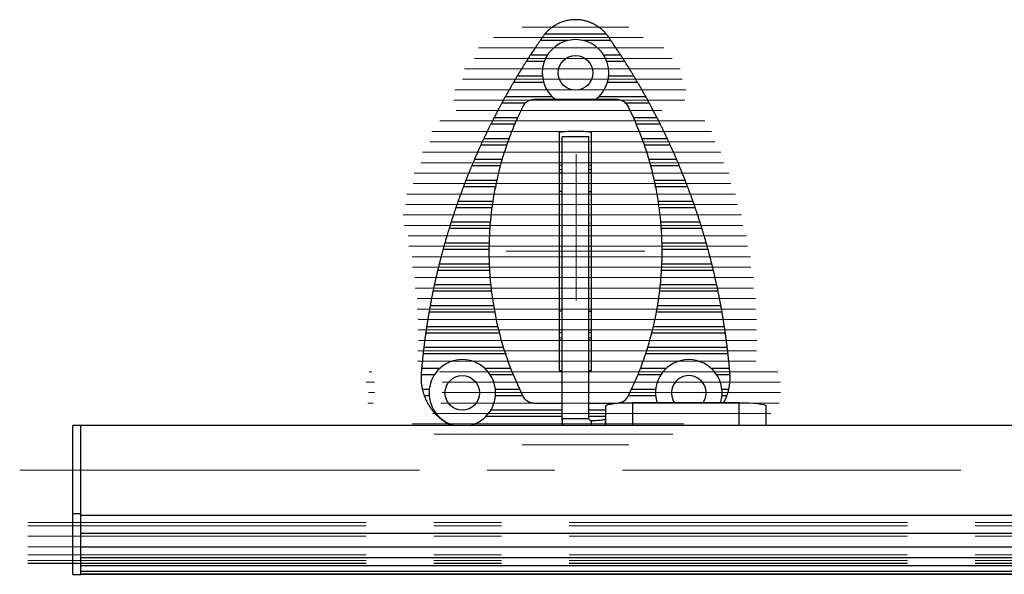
# Model space of a CAD drawing. Header units: millimetres. Extents: x 8 to 273, y 79 to 264.
# Tile 2 of 9: x 8 to 45, y 122 to 143. Entities that reach past the tile are written whole.
import ezdxf

# ---------------------------------------------------------------- set-up
doc = ezdxf.new("R2010")
doc.units = ezdxf.units.MM
doc.linetypes.add('CENTERX2', pattern=[20.32, 12.7, -2.54, 2.54, -2.54])
doc.layers.add('FORMAT', color=7, linetype='Continuous')

msp = doc.modelspace()

# ---------------------------------------------------------------- linework, layer by layer
at = {"color": 7, "linetype": 'Continuous', "lineweight": 25}
for p, q in [((28.178, 142.306), (27.141, 142.306)), ((29.63, 142.542), (27.31, 142.542)), ((29.8, 142.306), (28.762, 142.306)), ((27.412, 141.757), (26.772, 141.757)), ((30.168, 141.757), (29.528, 141.757)), ((27.297, 141.522), (26.621, 141.522)), ((30.32, 141.522), (29.644, 141.522)), ((27.226, 140.972), (26.281, 140.972)), ((30.66, 140.972), (29.715, 140.972)), ((27.271, 140.737), (26.141, 140.737)), ((30.8, 140.737), (29.669, 140.737)), ((27.606, 140.188), (25.827, 140.188)), ((30.013, 140.091), (26.927, 140.091)), ((31.114, 140.188), (29.334, 140.188)), ((28.97, 138.691), (27.97, 138.691)), ((28.488, 138.891), (28.453, 138.891)), ((27.87, 137.726), (27.97, 137.726)), ((28.97, 137.726), (29.07, 137.726)), ((27.968, 137.349), (27.867, 137.33)), ((27.97, 137.445), (27.87, 137.46)), ((29.073, 137.461), (28.973, 137.445)), ((29.073, 137.33), (28.973, 137.348)), ((25.502, 136.814), (24.261, 136.814)), ((32.679, 136.814), (31.439, 136.814)), ((27.954, 136.641), (27.87, 136.641)), ((28.986, 136.641), (29.07, 136.641)), ((27.954, 135.399), (27.97, 135.408)), ((27.97, 135.172), (27.954, 135.16)), ((27.954, 133.722), (27.97, 133.71)), ((27.97, 133.474), (27.954, 133.483)), ((27.954, 132.141), (27.87, 132.141)), ((28.986, 132.141), (29.07, 132.141)), ((27.867, 131.452), (27.967, 131.433)), ((27.97, 131.337), (27.87, 131.322)), ((28.972, 131.433), (29.074, 131.452)), ((29.073, 131.321), (28.973, 131.336)), ((27.97, 131.056), (27.87, 131.056)), ((29.07, 131.056), (28.97, 131.056)), ((25.885, 130.537), (22.747, 130.537)), ((23.172, 129.753), (22.673, 129.753)), ((23.369, 129.988), (22.692, 129.988)), ((27.87, 129.914), (27.97, 129.908)), ((28.97, 129.908), (29.07, 129.914)), ((34.248, 129.988), (33.571, 129.988)), ((34.268, 129.753), (33.769, 129.753)), ((22.977, 129.203), (22.721, 129.203)), ((34.22, 129.203), (33.963, 129.203)), ((22.975, 128.968), (22.79, 128.968)), ((26.927, 128.691), (27.97, 128.691)), ((28.97, 128.691), (30.013, 128.691)), ((34.608, 128.702), (30.608, 128.702)), ((34.15, 128.968), (33.966, 128.968)), ((23.155, 128.419), (23.094, 128.419)), ((29.608, 127.853), (29.608, 128.596)), ((35.608, 128.596), (35.608, 127.853)), ((23.341, 128.183), (23.311, 128.183)), ((27.97, 128.112), (28.97, 128.112)), ((27.97, 128.112), (27.97, 127.853)), ((29.228, 128.029), (29.07, 128.024)), ((29.07, 127.853), (29.07, 128.024)), ((9.908, 127.853), (9.608, 127.853)), ((9.608, 124.549), (9.608, 127.853)), ((189.308, 127.853), (9.908, 127.853)), ((9.908, 124.549), (9.908, 127.853)), ((9.908, 124.806), (9.908, 127.853)), ((9.608, 124.549), (9.908, 124.549)), ((9.608, 122.258), (9.608, 124.549)), ((9.908, 124.549), (9.908, 124.806)), ((9.908, 122.258), (9.908, 124.549)), ((9.908, 124.483), (189.308, 124.483)), ((9.908, 123.802), (189.308, 123.802)), ((9.908, 123.297), (189.308, 123.297)), ((9.908, 122.892), (189.308, 122.892)), ((9.908, 122.585), (189.308, 122.585)), ((9.908, 122.379), (189.308, 122.379)), ((9.608, 122.258), (9.908, 122.258)), ((9.908, 122.274), (189.308, 122.274)), ((9.908, 122.269), (189.308, 122.269))]:
    msp.add_line(p, q, dxfattribs=at)
at = {"color": 8, "linetype": 'Continuous', "lineweight": 25}
for p, q in [((26.584, 139.952), (25.698, 139.952)), ((31.243, 139.952), (30.357, 139.952)), ((26.293, 139.403), (25.409, 139.403)), ((31.532, 139.403), (30.637, 139.403)), ((26.186, 139.168), (25.29, 139.168)), ((31.65, 139.168), (30.738, 139.168)), ((25.973, 138.619), (25.025, 138.619)), ((31.916, 138.619), (30.968, 138.619)), ((25.889, 138.383), (24.916, 138.383)), ((32.025, 138.383), (31.044, 138.383)), ((25.655, 137.599), (24.573, 137.599)), ((25.712, 137.834), (24.673, 137.834)), ((32.268, 137.834), (31.221, 137.834)), ((32.367, 137.599), (31.292, 137.599)), ((25.524, 137.049), (24.351, 137.049)), ((32.589, 137.049), (31.416, 137.049)), ((25.343, 136.029), (23.978, 136.029)), ((25.376, 136.265), (24.06, 136.265)), ((32.881, 136.265), (31.566, 136.265)), ((32.962, 136.029), (31.596, 136.029)), ((25.27, 135.48), (23.797, 135.48)), ((33.144, 135.48), (31.667, 135.48)), ((25.255, 135.245), (23.723, 135.245)), ((33.217, 135.245), (31.688, 135.245)), ((25.226, 134.696), (23.561, 134.696)), ((33.379, 134.696), (31.716, 134.696)), ((25.225, 134.46), (23.496, 134.46)), ((33.444, 134.46), (31.716, 134.46)), ((25.234, 133.911), (23.353, 133.911)), ((33.588, 133.911), (31.709, 133.911)), ((25.246, 133.676), (23.295, 133.676)), ((33.645, 133.676), (31.694, 133.676)), ((25.296, 133.126), (23.17, 133.126)), ((33.77, 133.126), (31.65, 133.126)), ((25.326, 132.891), (23.12, 132.891)), ((33.82, 132.891), (31.617, 132.891)), ((25.397, 132.342), (23.013, 132.342)), ((33.927, 132.342), (31.54, 132.342)), ((25.44, 132.106), (22.971, 132.106)), ((33.969, 132.106), (31.506, 132.106)), ((25.617, 131.322), (22.847, 131.322)), ((25.564, 131.557), (22.882, 131.557)), ((34.094, 131.322), (31.318, 131.322)), ((34.059, 131.557), (31.375, 131.557)), ((25.776, 130.773), (22.774, 130.773)), ((34.193, 130.537), (31.096, 130.537)), ((34.166, 130.773), (31.172, 130.773)), ((26.041, 129.988), (25.071, 129.988)), ((26.142, 129.753), (25.269, 129.753)), ((31.672, 129.753), (30.809, 129.753)), ((31.869, 129.988), (30.9, 129.988)), ((26.378, 129.203), (25.463, 129.203)), ((31.477, 129.203), (30.568, 129.203)), ((26.48, 128.968), (25.466, 128.968)), ((31.475, 128.968), (30.464, 128.968)), ((30.608, 128.702), (30.608, 127.853)), ((34.608, 127.853), (34.608, 128.702)), ((27.97, 128.419), (25.286, 128.419)), ((29.608, 128.419), (28.97, 128.419)), ((27.97, 128.183), (25.099, 128.183)), ((29.608, 128.183), (28.97, 128.183)), ((29.595, 127.853), (29.595, 128.078))]:
    msp.add_line(p, q, dxfattribs=at)
at = {"color": 7, "linetype": 'Continuous', "lineweight": 25, "flags": 128}
for points in [[(27.867, 137.643), (27.965, 137.628), (27.968, 137.627)], [(28.972, 137.627), (28.975, 137.628), (29.073, 137.643)], [(27.867, 131.139), (27.965, 131.154), (27.968, 131.155)], [(28.972, 131.155), (28.975, 131.154), (29.073, 131.139)], [(29.608, 128.596), (29.627, 128.617), (29.684, 128.637), (29.776, 128.655), (29.901, 128.671), (30.052, 128.684), (30.225, 128.694), (30.413, 128.7), (30.608, 128.702)], [(34.608, 128.702), (34.803, 128.7), (34.99, 128.694), (35.163, 128.684), (35.315, 128.671), (35.439, 128.655), (35.532, 128.637), (35.588, 128.617), (35.608, 128.596)], [(29.595, 128.078), (29.598, 128.079), (29.6, 128.08), (29.603, 128.082), (29.604, 128.083), (29.606, 128.084), (29.607, 128.085), (29.607, 128.086), (29.608, 128.087)]]:
    msp.add_lwpolyline(points, dxfattribs=at)
at = {"color": 7, "linetype": 'Continuous', "lineweight": 25}
for centre in [(28.47, 141.091), (24.22, 129.072)]:
    msp.add_circle(centre, 0.65, dxfattribs=at)
for centre, radius, start, end in [((28.47, 141.091), 1.25, 90, 234.2258), ((28.47, 141.091), 1.25, 306.0744, 90), ((24.22, 129.072), 1.25, 90, 257.2287), ((24.22, 129.072), 1.25, 282.7713, 90), ((32.72, 129.072), 1.25, 90, 197.2389), ((32.72, 129.072), 1.25, 342.7611, 90), ((32.72, 129.072), 0.65, 90, 214.7445), ((32.72, 129.072), 0.65, 325.2555, 90)]:
    msp.add_arc(centre, radius, start, end, dxfattribs=at)
for points, knots in [([(29.63, 142.542), (29.619, 142.555), (29.596, 142.582), (29.55, 142.633), (29.494, 142.689), (29.432, 142.743), (29.372, 142.79), (29.297, 142.844), (29.205, 142.901), (29.095, 142.956), (28.989, 143), (28.88, 143.035), (28.777, 143.06), (28.681, 143.077), (28.594, 143.087), (28.504, 143.091), (28.414, 143.091), (28.326, 143.085), (28.209, 143.07), (28.09, 143.044), (27.971, 143.006), (27.876, 142.97), (27.783, 142.926), (27.693, 142.875), (27.607, 142.819), (27.526, 142.758), (27.449, 142.691), (27.388, 142.631), (27.342, 142.58), (27.321, 142.554), (27.31, 142.542)], [0, 0, 0, 0, 0.025314, 0.051463, 0.084149, 0.117757, 0.142676, 0.167793, 0.219111, 0.261225, 0.303665, 0.346899, 0.390381, 0.422446, 0.454675, 0.487555, 0.520731, 0.55281, 0.58512, 0.650925, 0.688334, 0.725907, 0.764048, 0.802455, 0.839468, 0.876971, 0.914044, 0.952282, 0.975832, 1, 1, 1, 1]), ([(27.141, 142.306), (27.131, 142.292), (27.111, 142.264), (27.077, 142.213), (27.04, 142.159), (26.999, 142.099), (26.956, 142.035), (26.911, 141.967), (26.865, 141.898), (26.827, 141.84), (26.796, 141.792), (26.78, 141.769), (26.772, 141.757)], [0, 0, 0, 0, 0.095488, 0.193974, 0.289341, 0.386837, 0.495655, 0.607293, 0.721883, 0.840291, 0.919301, 1, 1, 1, 1]), ([(27.241, 142.451), (27.234, 142.44), (27.219, 142.42), (27.198, 142.389), (27.177, 142.359), (27.157, 142.33), (27.146, 142.314), (27.141, 142.306)], [0, 0, 0, 0, 0.197308, 0.400594, 0.593282, 0.792633, 1, 1, 1, 1]), ([(27.31, 142.542), (27.304, 142.534), (27.292, 142.519), (27.268, 142.488), (27.251, 142.464), (27.241, 142.451)], [0, 0, 0, 0, 0.293853, 0.60004, 1, 1, 1, 1]), ([(29.699, 142.451), (29.692, 142.461), (29.678, 142.481), (29.654, 142.513), (29.639, 142.531), (29.63, 142.542)], [0, 0, 0, 0, 0.29332, 0.595819, 1, 1, 1, 1]), ([(29.8, 142.306), (29.791, 142.319), (29.773, 142.345), (29.737, 142.396), (29.713, 142.432), (29.699, 142.451)], [0, 0, 0, 0, 0.31761, 0.633657, 1, 1, 1, 1]), ([(30.168, 141.757), (30.159, 141.771), (30.14, 141.799), (30.108, 141.849), (30.072, 141.903), (30.033, 141.961), (29.991, 142.024), (29.946, 142.091), (29.9, 142.159), (29.86, 142.218), (29.826, 142.268), (29.808, 142.293), (29.8, 142.306)], [0, 0, 0, 0, 0.093557, 0.190054, 0.283497, 0.379038, 0.485494, 0.594604, 0.70907, 0.827147, 0.91256, 1, 1, 1, 1]), ([(26.772, 141.757), (26.764, 141.744), (26.747, 141.719), (26.714, 141.668), (26.685, 141.622), (26.661, 141.584), (26.64, 141.552), (26.628, 141.533), (26.621, 141.522)], [0, 0, 0, 0, 0.192183, 0.383515, 0.600031, 0.71334, 0.830324, 1, 1, 1, 1]), ([(30.32, 141.522), (30.312, 141.534), (30.295, 141.56), (30.263, 141.61), (30.234, 141.656), (30.209, 141.694), (30.188, 141.726), (30.175, 141.746), (30.168, 141.757)], [0, 0, 0, 0, 0.190604, 0.380372, 0.594946, 0.708195, 0.825039, 1, 1, 1, 1]), ([(26.621, 141.522), (26.612, 141.508), (26.594, 141.48), (26.562, 141.429), (26.528, 141.375), (26.491, 141.316), (26.452, 141.253), (26.41, 141.186), (26.369, 141.119), (26.334, 141.06), (26.304, 141.011), (26.288, 140.985), (26.281, 140.972)], [0, 0, 0, 0, 0.095054, 0.193077, 0.288024, 0.385167, 0.491606, 0.600831, 0.712405, 0.827609, 0.912751, 1, 1, 1, 1]), ([(30.66, 140.972), (30.652, 140.986), (30.635, 141.014), (30.605, 141.064), (30.572, 141.117), (30.536, 141.175), (30.498, 141.238), (30.457, 141.304), (30.416, 141.37), (30.378, 141.429), (30.345, 141.481), (30.328, 141.508), (30.32, 141.522)], [0, 0, 0, 0, 0.093339, 0.189596, 0.282835, 0.378242, 0.482618, 0.589635, 0.701055, 0.815933, 0.906744, 1, 1, 1, 1]), ([(26.281, 140.972), (26.273, 140.96), (26.258, 140.935), (26.228, 140.884), (26.195, 140.829), (26.163, 140.776), (26.148, 140.749), (26.141, 140.737)], [0, 0, 0, 0, 0.191659, 0.382567, 0.594991, 0.81874, 1, 1, 1, 1]), ([(30.8, 140.737), (30.792, 140.75), (30.778, 140.775), (30.748, 140.825), (30.715, 140.88), (30.683, 140.933), (30.667, 140.96), (30.66, 140.972)], [0, 0, 0, 0, 0.190251, 0.379764, 0.590484, 0.814041, 1, 1, 1, 1]), ([(26.141, 140.737), (26.132, 140.723), (26.116, 140.695), (26.087, 140.646), (26.056, 140.591), (26.022, 140.533), (25.986, 140.47), (25.948, 140.404), (25.911, 140.339), (25.878, 140.28), (25.849, 140.228), (25.834, 140.201), (25.827, 140.188)], [0, 0, 0, 0, 0.094675, 0.192292, 0.286875, 0.383715, 0.488086, 0.595219, 0.704117, 0.81649, 0.90698, 1, 1, 1, 1]), ([(31.114, 140.188), (31.106, 140.201), (31.091, 140.229), (31.063, 140.278), (31.033, 140.332), (31, 140.39), (30.965, 140.452), (30.928, 140.516), (30.891, 140.582), (30.856, 140.641), (30.825, 140.695), (30.808, 140.723), (30.8, 140.737)], [0, 0, 0, 0, 0.0931491, 0.189193, 0.2822552, 0.3775488, 0.4801108, 0.585307, 0.6940357, 0.806094, 0.9016161, 1, 1, 1, 1]), ([(25.827, 140.188), (25.824, 140.182), (25.814, 140.165), (25.794, 140.129), (25.766, 140.078), (25.736, 140.023), (25.712, 139.979), (25.701, 139.959), (25.698, 139.952)], [0, 0, 0, 0, 0.092728, 0.268264, 0.465515, 0.680083, 0.897229, 1, 1, 1, 1]), ([(26.927, 140.091), (26.9, 140.09), (26.843, 140.087), (26.762, 140.065), (26.684, 140.031), (26.614, 139.984), (26.552, 139.925), (26.508, 139.867), (26.486, 139.826), (26.478, 139.811)], [0, 0, 0, 0, 0.149168, 0.3026616, 0.4518293, 0.605323, 0.7544902, 0.9079832, 1, 1, 1, 1]), ([(30.462, 139.811), (30.448, 139.835), (30.421, 139.885), (30.366, 139.948), (30.301, 140.003), (30.228, 140.045), (30.148, 140.075), (30.076, 140.089), (30.03, 140.09), (30.013, 140.091)], [0, 0, 0, 0, 0.149166, 0.302658, 0.451824, 0.605315, 0.754483, 0.907977, 1, 1, 1, 1]), ([(31.243, 139.952), (31.239, 139.958), (31.23, 139.975), (31.21, 140.012), (31.182, 140.063), (31.152, 140.119), (31.128, 140.162), (31.117, 140.182), (31.114, 140.188)], [0, 0, 0, 0, 0.09659, 0.271815, 0.468077, 0.681871, 0.899457, 1, 1, 1, 1]), ([(26.478, 139.811), (26.376, 139.594), (26.172, 139.159), (25.918, 138.495), (25.652, 137.67), (25.419, 136.692), (25.275, 135.675), (25.221, 134.819), (25.217, 134.108), (25.261, 133.253), (25.388, 132.255), (25.64, 131.147), (25.987, 130.048), (26.308, 129.345), (26.478, 128.971)], [0, 0, 0, 0, 0.064151, 0.128303, 0.189832, 0.295841, 0.39681, 0.463776, 0.525112, 0.586642, 0.69265, 0.793619, 0.890077, 1, 1, 1, 1]), ([(25.698, 139.952), (25.691, 139.941), (25.678, 139.916), (25.654, 139.872), (25.628, 139.822), (25.598, 139.767), (25.566, 139.705), (25.532, 139.641), (25.498, 139.576), (25.466, 139.514), (25.435, 139.454), (25.418, 139.42), (25.409, 139.403)], [0, 0, 0, 0, 0.0831995, 0.1699323, 0.2586879, 0.3556363, 0.4549842, 0.5598652, 0.667708, 0.7735654, 0.88294, 1, 1, 1, 1]), ([(30.462, 128.971), (30.564, 129.188), (30.768, 129.622), (31.022, 130.286), (31.288, 131.111), (31.522, 132.09), (31.665, 133.106), (31.72, 133.963), (31.723, 134.673), (31.68, 135.529), (31.552, 136.527), (31.301, 137.635), (30.953, 138.733), (30.633, 139.437), (30.462, 139.811)], [0, 0, 0, 0, 0.064151, 0.128303, 0.189832, 0.295841, 0.39681, 0.463776, 0.525112, 0.586642, 0.69265, 0.793619, 0.890077, 1, 1, 1, 1]), ([(31.532, 139.403), (31.522, 139.423), (31.505, 139.456), (31.476, 139.512), (31.448, 139.565), (31.418, 139.623), (31.385, 139.686), (31.351, 139.75), (31.317, 139.813), (31.285, 139.873), (31.26, 139.92), (31.247, 139.944), (31.243, 139.952)], [0, 0, 0, 0, 0.13217, 0.220788, 0.31151, 0.409628, 0.510213, 0.615507, 0.723813, 0.829346, 0.938462, 1, 1, 1, 1]), ([(25.409, 139.403), (25.402, 139.391), (25.39, 139.366), (25.364, 139.316), (25.337, 139.262), (25.31, 139.208), (25.297, 139.181), (25.29, 139.168)], [0, 0, 0, 0, 0.190505, 0.380437, 0.585863, 0.799876, 1, 1, 1, 1]), ([(31.65, 139.168), (31.644, 139.18), (31.632, 139.205), (31.607, 139.255), (31.58, 139.308), (31.552, 139.362), (31.538, 139.39), (31.532, 139.403)], [0, 0, 0, 0, 0.1893866, 0.3782104, 0.5823186, 0.7961462, 1, 1, 1, 1]), ([(25.29, 139.168), (25.283, 139.154), (25.27, 139.127), (25.245, 139.078), (25.219, 139.024), (25.191, 138.966), (25.161, 138.904), (25.13, 138.841), (25.099, 138.777), (25.071, 138.717), (25.045, 138.663), (25.032, 138.634), (25.025, 138.619)], [0, 0, 0, 0, 0.094051, 0.190989, 0.284971, 0.381318, 0.482308, 0.586024, 0.69043, 0.798069, 0.897357, 1, 1, 1, 1]), ([(31.916, 138.619), (31.91, 138.632), (31.897, 138.659), (31.874, 138.708), (31.848, 138.761), (31.821, 138.819), (31.792, 138.88), (31.761, 138.943), (31.73, 139.006), (31.701, 139.066), (31.673, 139.122), (31.658, 139.152), (31.65, 139.168)], [0, 0, 0, 0, 0.092837, 0.188521, 0.281294, 0.376409, 0.475996, 0.578211, 0.682443, 0.789804, 0.89307, 1, 1, 1, 1]), ([(25.025, 138.619), (25.021, 138.611), (25.013, 138.593), (24.994, 138.553), (24.97, 138.502), (24.945, 138.448), (24.927, 138.407), (24.918, 138.389), (24.916, 138.383)], [0, 0, 0, 0, 0.116296, 0.296313, 0.492705, 0.700732, 0.908839, 1, 1, 1, 1]), ([(28.453, 138.891), (28.356, 138.89), (28.161, 138.888), (27.967, 138.874), (27.87, 138.867)], [0, 0, 0, 0, 0.499511, 1, 1, 1, 1]), ([(27.87, 129.914), (27.87, 130.014), (27.87, 130.311), (27.87, 130.815), (27.87, 131.426), (27.87, 131.939), (27.87, 132.353), (27.87, 132.768), (27.87, 133.29), (27.87, 133.919), (27.87, 134.445), (27.87, 135.098), (27.87, 135.878), (27.87, 136.885), (27.87, 137.886), (27.87, 138.54), (27.87, 138.867)], [0, 0, 0, 0, 0.03421, 0.102733, 0.171469, 0.240396, 0.274903, 0.309444, 0.378615, 0.44798, 0.517539, 0.552366, 0.663839, 0.775609, 0.887646, 1, 1, 1, 1]), ([(27.97, 128.112), (27.97, 128.163), (27.97, 128.357), (27.97, 128.656), (27.97, 128.989), (27.97, 129.2), (27.97, 129.52), (27.97, 129.989), (27.97, 130.613), (27.97, 131.282), (27.97, 132.074), (27.97, 133.002), (27.97, 134.072), (27.97, 135.18), (27.97, 136.319), (27.97, 137.487), (27.97, 138.29), (27.97, 138.691)], [0, 0, 0, 0, 0.012667, 0.048246, 0.083459, 0.118663, 0.153943, 0.224452, 0.295067, 0.365643, 0.436168, 0.530104, 0.624087, 0.718153, 0.812165, 0.906088, 1, 1, 1, 1]), ([(29.07, 138.867), (28.973, 138.874), (28.779, 138.888), (28.585, 138.89), (28.488, 138.891)], [0, 0, 0, 0, 0.499455, 1, 1, 1, 1]), ([(28.97, 128.112), (28.97, 128.163), (28.97, 128.357), (28.97, 128.656), (28.97, 128.989), (28.97, 129.2), (28.97, 129.52), (28.97, 129.989), (28.97, 130.613), (28.97, 131.282), (28.97, 132.074), (28.97, 133.002), (28.97, 134.072), (28.97, 135.18), (28.97, 136.319), (28.97, 137.487), (28.97, 138.29), (28.97, 138.691)], [0, 0, 0, 0, 0.012667, 0.048246, 0.083459, 0.118663, 0.153943, 0.224452, 0.295067, 0.365643, 0.436168, 0.530104, 0.624087, 0.718153, 0.812165, 0.906088, 1, 1, 1, 1]), ([(29.07, 129.914), (29.07, 130.014), (29.07, 130.311), (29.07, 130.815), (29.07, 131.426), (29.07, 131.939), (29.07, 132.353), (29.07, 132.768), (29.07, 133.29), (29.07, 133.919), (29.07, 134.445), (29.07, 135.098), (29.07, 135.878), (29.07, 136.885), (29.07, 137.886), (29.07, 138.54), (29.07, 138.867)], [0, 0, 0, 0, 0.03421, 0.102733, 0.171469, 0.240396, 0.274903, 0.309444, 0.378615, 0.44798, 0.517539, 0.552366, 0.663839, 0.775609, 0.887646, 1, 1, 1, 1]), ([(32.025, 138.383), (32.021, 138.391), (32.013, 138.409), (31.994, 138.449), (31.971, 138.501), (31.946, 138.555), (31.927, 138.595), (31.918, 138.613), (31.916, 138.619)], [0, 0, 0, 0, 0.119502, 0.299114, 0.494611, 0.702091, 0.910688, 1, 1, 1, 1]), ([(24.916, 138.383), (24.91, 138.37), (24.898, 138.344), (24.877, 138.297), (24.854, 138.246), (24.828, 138.19), (24.801, 138.129), (24.773, 138.066), (24.746, 138.003), (24.72, 137.943), (24.694, 137.884), (24.68, 137.851), (24.673, 137.834)], [0, 0, 0, 0, 0.093784, 0.182139, 0.272669, 0.368705, 0.467227, 0.568808, 0.673299, 0.775201, 0.880378, 1, 1, 1, 1]), ([(32.268, 137.834), (32.263, 137.844), (32.254, 137.865), (32.237, 137.904), (32.217, 137.951), (32.194, 138.005), (32.168, 138.064), (32.141, 138.125), (32.113, 138.188), (32.085, 138.249), (32.06, 138.307), (32.039, 138.351), (32.029, 138.375), (32.025, 138.383)], [0, 0, 0, 0, 0.072851, 0.147068, 0.236887, 0.328953, 0.425808, 0.5252, 0.627014, 0.731771, 0.833393, 0.938332, 1, 1, 1, 1]), ([(24.573, 137.599), (24.568, 137.585), (24.556, 137.558), (24.536, 137.51), (24.514, 137.456), (24.491, 137.399), (24.466, 137.338), (24.441, 137.276), (24.416, 137.213), (24.392, 137.153), (24.37, 137.097), (24.358, 137.065), (24.351, 137.049)], [0, 0, 0, 0, 0.093561, 0.189958, 0.283469, 0.379434, 0.477825, 0.578922, 0.679776, 0.783689, 0.889783, 1, 1, 1, 1]), ([(24.673, 137.834), (24.667, 137.822), (24.657, 137.797), (24.636, 137.748), (24.613, 137.695), (24.591, 137.64), (24.579, 137.613), (24.573, 137.599)], [0, 0, 0, 0, 0.189605, 0.378787, 0.578855, 0.7852, 1, 1, 1, 1]), ([(32.367, 137.599), (32.362, 137.611), (32.352, 137.635), (32.331, 137.685), (32.309, 137.738), (32.29, 137.782), (32.276, 137.814), (32.271, 137.827), (32.268, 137.834)], [0, 0, 0, 0, 0.188517, 0.376622, 0.575458, 0.781421, 0.888635, 1, 1, 1, 1]), ([(32.589, 137.049), (32.584, 137.063), (32.573, 137.089), (32.554, 137.138), (32.533, 137.191), (32.511, 137.248), (32.486, 137.308), (32.461, 137.37), (32.436, 137.432), (32.411, 137.492), (32.387, 137.55), (32.374, 137.582), (32.367, 137.599)], [0, 0, 0, 0, 0.092596, 0.1879959, 0.2805459, 0.3755309, 0.4728331, 0.5727639, 0.673458, 0.7771339, 0.8863668, 1, 1, 1, 1]), ([(24.261, 136.814), (24.255, 136.799), (24.245, 136.772), (24.226, 136.723), (24.207, 136.671), (24.186, 136.614), (24.164, 136.553), (24.141, 136.491), (24.119, 136.43), (24.098, 136.372), (24.077, 136.314), (24.066, 136.282), (24.06, 136.265)], [0, 0, 0, 0, 0.103593, 0.193225, 0.285169, 0.380323, 0.478031, 0.576893, 0.678613, 0.777438, 0.87935, 1, 1, 1, 1]), ([(24.351, 137.049), (24.348, 137.041), (24.34, 137.021), (24.324, 136.979), (24.304, 136.927), (24.284, 136.875), (24.269, 136.836), (24.263, 136.819), (24.261, 136.814)], [0, 0, 0, 0, 0.136273, 0.319235, 0.513957, 0.716179, 0.917445, 1, 1, 1, 1]), ([(32.679, 136.814), (32.676, 136.823), (32.669, 136.843), (32.652, 136.885), (32.633, 136.937), (32.612, 136.989), (32.597, 137.028), (32.591, 137.045), (32.589, 137.049)], [0, 0, 0, 0, 0.138893, 0.321426, 0.51538, 0.717229, 0.918969, 1, 1, 1, 1]), ([(32.881, 136.265), (32.877, 136.276), (32.869, 136.298), (32.854, 136.34), (32.837, 136.388), (32.817, 136.443), (32.795, 136.502), (32.773, 136.563), (32.75, 136.625), (32.728, 136.684), (32.708, 136.74), (32.691, 136.783), (32.683, 136.806), (32.679, 136.814)], [0, 0, 0, 0, 0.078894, 0.159504, 0.250164, 0.343192, 0.43883, 0.537054, 0.636014, 0.737848, 0.836499, 0.938263, 1, 1, 1, 1]), ([(23.978, 136.029), (23.973, 136.016), (23.964, 135.99), (23.948, 135.941), (23.93, 135.888), (23.911, 135.831), (23.891, 135.771), (23.871, 135.71), (23.851, 135.649), (23.832, 135.591), (23.815, 135.538), (23.804, 135.502), (23.798, 135.485), (23.797, 135.48)], [0, 0, 0, 0, 0.0931579, 0.1891064, 0.2822302, 0.3778785, 0.4742572, 0.5733299, 0.6713769, 0.7723538, 0.8687446, 0.9681717, 1, 1, 1, 1]), ([(24.06, 136.265), (24.056, 136.253), (24.047, 136.229), (24.03, 136.18), (24.012, 136.127), (23.994, 136.076), (23.983, 136.044), (23.979, 136.031), (23.978, 136.029)], [0, 0, 0, 0, 0.188791, 0.377286, 0.573134, 0.773347, 0.970492, 1, 1, 1, 1]), ([(32.962, 136.029), (32.958, 136.042), (32.95, 136.066), (32.933, 136.115), (32.915, 136.167), (32.897, 136.218), (32.886, 136.25), (32.881, 136.263), (32.881, 136.265)], [0, 0, 0, 0, 0.188083, 0.375878, 0.570929, 0.770994, 0.968835, 1, 1, 1, 1]), ([(33.144, 135.48), (33.139, 135.493), (33.131, 135.52), (33.116, 135.568), (33.099, 135.621), (33.08, 135.677), (33.061, 135.737), (33.04, 135.798), (33.02, 135.859), (33.001, 135.916), (32.983, 135.969), (32.97, 136.006), (32.964, 136.025), (32.962, 136.029)], [0, 0, 0, 0, 0.092398, 0.187561, 0.279928, 0.374804, 0.470342, 0.568514, 0.666422, 0.767202, 0.864342, 0.964527, 1, 1, 1, 1]), ([(23.797, 135.48), (23.794, 135.471), (23.787, 135.45), (23.773, 135.406), (23.757, 135.354), (23.741, 135.302), (23.73, 135.266), (23.725, 135.249), (23.723, 135.245)], [0, 0, 0, 0, 0.1528198, 0.3376385, 0.5304039, 0.7277516, 0.9239186, 1, 1, 1, 1]), ([(28.97, 135.433), (28.974, 135.431), (28.98, 135.428), (28.984, 135.426), (28.986, 135.425)], [0, 0, 0, 0, 0.56302, 1, 1, 1, 1]), ([(33.217, 135.245), (33.214, 135.255), (33.208, 135.276), (33.194, 135.32), (33.178, 135.372), (33.162, 135.423), (33.15, 135.46), (33.145, 135.476), (33.144, 135.48)], [0, 0, 0, 0, 0.1549119, 0.339323, 0.5314599, 0.7285624, 0.925152, 1, 1, 1, 1]), ([(23.723, 135.245), (23.718, 135.229), (23.71, 135.2), (23.694, 135.149), (23.678, 135.096), (23.661, 135.039), (23.643, 134.979), (23.625, 134.918), (23.608, 134.858), (23.591, 134.801), (23.575, 134.745), (23.566, 134.713), (23.561, 134.696)], [0, 0, 0, 0, 0.1122484, 0.2028482, 0.2958746, 0.3902049, 0.4871377, 0.5837972, 0.6832631, 0.7797266, 0.8791339, 1, 1, 1, 1]), ([(33.379, 134.696), (33.376, 134.707), (33.369, 134.731), (33.357, 134.775), (33.342, 134.825), (33.326, 134.88), (33.309, 134.939), (33.291, 135), (33.273, 135.06), (33.256, 135.118), (33.239, 135.172), (33.227, 135.214), (33.22, 135.236), (33.217, 135.245)], [0, 0, 0, 0, 0.083858, 0.169761, 0.260989, 0.354683, 0.449216, 0.546369, 0.643031, 0.742503, 0.838898, 0.938252, 1, 1, 1, 1]), ([(23.561, 134.696), (23.558, 134.684), (23.551, 134.66), (23.537, 134.611), (23.523, 134.559), (23.509, 134.508), (23.5, 134.476), (23.497, 134.463), (23.496, 134.46)], [0, 0, 0, 0, 0.1881858, 0.3761779, 0.568849, 0.7643449, 0.9579417, 1, 1, 1, 1]), ([(33.444, 134.46), (33.441, 134.472), (33.435, 134.496), (33.421, 134.545), (33.407, 134.597), (33.393, 134.647), (33.384, 134.679), (33.38, 134.693), (33.379, 134.696)], [0, 0, 0, 0, 0.187639, 0.37509, 0.567155, 0.762531, 0.956633, 1, 1, 1, 1]), ([(23.496, 134.46), (23.492, 134.447), (23.485, 134.421), (23.472, 134.373), (23.458, 134.32), (23.443, 134.263), (23.427, 134.203), (23.412, 134.143), (23.396, 134.083), (23.382, 134.026), (23.368, 133.974), (23.359, 133.936), (23.354, 133.917), (23.353, 133.911)], [0, 0, 0, 0, 0.092843, 0.188437, 0.281259, 0.37666, 0.471511, 0.569049, 0.664932, 0.76365, 0.858491, 0.956227, 1, 1, 1, 1]), ([(33.588, 133.911), (33.584, 133.924), (33.578, 133.95), (33.566, 133.998), (33.552, 134.051), (33.538, 134.107), (33.523, 134.167), (33.507, 134.227), (33.491, 134.287), (33.476, 134.343), (33.462, 134.396), (33.452, 134.434), (33.446, 134.454), (33.444, 134.46)], [0, 0, 0, 0, 0.092261, 0.187253, 0.279494, 0.374303, 0.46852, 0.565378, 0.661148, 0.759711, 0.855093, 0.953376, 1, 1, 1, 1]), ([(23.353, 133.911), (23.35, 133.901), (23.345, 133.879), (23.333, 133.833), (23.321, 133.781), (23.308, 133.731), (23.3, 133.695), (23.296, 133.68), (23.295, 133.676)], [0, 0, 0, 0, 0.166094, 0.352022, 0.542884, 0.736333, 0.928778, 1, 1, 1, 1]), ([(33.645, 133.676), (33.643, 133.686), (33.637, 133.708), (33.626, 133.754), (33.614, 133.806), (33.601, 133.856), (33.593, 133.891), (33.589, 133.907), (33.588, 133.911)], [0, 0, 0, 0, 0.167706, 0.35328, 0.543652, 0.736946, 0.929742, 1, 1, 1, 1]), ([(23.295, 133.676), (23.291, 133.659), (23.284, 133.629), (23.271, 133.575), (23.259, 133.522), (23.246, 133.465), (23.232, 133.405), (23.218, 133.345), (23.205, 133.286), (23.193, 133.23), (23.181, 133.175), (23.174, 133.144), (23.17, 133.126)], [0, 0, 0, 0, 0.119495, 0.210795, 0.304616, 0.398216, 0.494453, 0.589381, 0.68707, 0.78177, 0.879305, 1, 1, 1, 1]), ([(28.986, 133.457), (28.983, 133.455), (28.979, 133.453), (28.972, 133.45), (28.97, 133.449)], [0, 0, 0, 0, 0.642607, 1, 1, 1, 1]), ([(33.77, 133.126), (33.768, 133.139), (33.762, 133.164), (33.752, 133.209), (33.741, 133.26), (33.728, 133.316), (33.715, 133.375), (33.702, 133.435), (33.688, 133.494), (33.675, 133.551), (33.662, 133.604), (33.652, 133.645), (33.647, 133.667), (33.645, 133.676)], [0, 0, 0, 0, 0.087782, 0.1779, 0.269503, 0.363653, 0.457254, 0.553496, 0.648372, 0.746003, 0.840716, 0.938272, 1, 1, 1, 1]), ([(23.17, 133.126), (23.168, 133.115), (23.162, 133.091), (23.152, 133.042), (23.141, 132.991), (23.131, 132.941), (23.124, 132.908), (23.121, 132.894), (23.12, 132.891)], [0, 0, 0, 0, 0.187716, 0.375318, 0.565623, 0.757561, 0.948402, 1, 1, 1, 1]), ([(33.82, 132.891), (33.817, 132.903), (33.813, 132.927), (33.802, 132.975), (33.792, 133.027), (33.781, 133.077), (33.774, 133.109), (33.771, 133.123), (33.77, 133.126)], [0, 0, 0, 0, 0.187311, 0.374511, 0.564373, 0.756219, 0.947416, 1, 1, 1, 1]), ([(23.12, 132.891), (23.118, 132.878), (23.112, 132.852), (23.103, 132.804), (23.092, 132.751), (23.081, 132.695), (23.069, 132.635), (23.057, 132.576), (23.046, 132.516), (23.035, 132.46), (23.026, 132.408), (23.018, 132.369), (23.015, 132.349), (23.013, 132.342)], [0, 0, 0, 0, 0.0925947, 0.1879095, 0.2804918, 0.3756956, 0.4694112, 0.5658104, 0.6600742, 0.7571037, 0.8507548, 0.9472012, 1, 1, 1, 1]), ([(33.927, 132.342), (33.925, 132.355), (33.92, 132.381), (33.911, 132.428), (33.901, 132.481), (33.89, 132.537), (33.879, 132.597), (33.867, 132.656), (33.856, 132.715), (33.844, 132.771), (33.834, 132.823), (33.826, 132.863), (33.821, 132.884), (33.82, 132.891)], [0, 0, 0, 0, 0.09217, 0.187044, 0.279203, 0.373974, 0.467232, 0.56314, 0.657318, 0.754232, 0.848261, 0.945088, 1, 1, 1, 1]), ([(23.013, 132.342), (23.011, 132.331), (23.007, 132.308), (22.999, 132.261), (22.989, 132.21), (22.98, 132.16), (22.974, 132.126), (22.972, 132.11), (22.971, 132.106)], [0, 0, 0, 0, 0.176238, 0.362781, 0.552005, 0.742508, 0.932335, 1, 1, 1, 1]), ([(33.969, 132.106), (33.967, 132.118), (33.963, 132.141), (33.955, 132.188), (33.946, 132.239), (33.937, 132.289), (33.931, 132.323), (33.928, 132.338), (33.927, 132.342)], [0, 0, 0, 0, 0.177406, 0.363671, 0.55254, 0.742948, 0.933042, 1, 1, 1, 1]), ([(22.971, 132.106), (22.969, 132.094), (22.965, 132.069), (22.957, 132.023), (22.948, 131.971), (22.938, 131.914), (22.929, 131.855), (22.919, 131.796), (22.909, 131.736), (22.901, 131.68), (22.892, 131.629), (22.886, 131.587), (22.883, 131.566), (22.882, 131.557)], [0, 0, 0, 0, 0.089598, 0.18165, 0.274096, 0.369176, 0.462426, 0.558356, 0.651996, 0.748373, 0.841586, 0.937557, 1, 1, 1, 1]), ([(34.059, 131.557), (34.057, 131.57), (34.053, 131.596), (34.046, 131.644), (34.037, 131.696), (34.028, 131.753), (34.019, 131.812), (34.009, 131.871), (33.999, 131.93), (33.99, 131.986), (33.981, 132.037), (33.974, 132.078), (33.971, 132.099), (33.969, 132.106)], [0, 0, 0, 0, 0.092141, 0.186977, 0.279111, 0.373874, 0.466773, 0.562327, 0.655895, 0.752177, 0.845673, 0.94193, 1, 1, 1, 1]), ([(22.847, 131.322), (22.845, 131.309), (22.841, 131.283), (22.835, 131.235), (22.827, 131.183), (22.82, 131.126), (22.812, 131.067), (22.804, 131.008), (22.796, 130.949), (22.789, 130.893), (22.783, 130.842), (22.778, 130.802), (22.775, 130.781), (22.774, 130.773)], [0, 0, 0, 0, 0.092404, 0.1875043, 0.2799024, 0.3749509, 0.4678644, 0.5634587, 0.6565866, 0.752432, 0.845243, 0.9407816, 1, 1, 1, 1]), ([(22.882, 131.557), (22.88, 131.545), (22.876, 131.522), (22.869, 131.473), (22.861, 131.422), (22.854, 131.372), (22.849, 131.34), (22.847, 131.325), (22.847, 131.322)], [0, 0, 0, 0, 0.1873657, 0.3746746, 0.5632979, 0.7526948, 0.9415325, 1, 1, 1, 1]), ([(34.094, 131.322), (34.092, 131.334), (34.088, 131.357), (34.081, 131.406), (34.074, 131.457), (34.067, 131.506), (34.062, 131.539), (34.059, 131.554), (34.059, 131.557)], [0, 0, 0, 0, 0.187088, 0.374122, 0.562445, 0.751777, 0.94085, 1, 1, 1, 1]), ([(34.166, 130.773), (34.164, 130.785), (34.161, 130.811), (34.155, 130.859), (34.149, 130.912), (34.142, 130.968), (34.134, 131.027), (34.126, 131.086), (34.118, 131.145), (34.111, 131.2), (34.103, 131.252), (34.098, 131.292), (34.095, 131.314), (34.094, 131.322)], [0, 0, 0, 0, 0.092122, 0.18693, 0.279047, 0.373808, 0.46642, 0.561691, 0.654761, 0.750529, 0.843582, 0.939366, 1, 1, 1, 1]), ([(22.747, 130.537), (22.746, 130.525), (22.743, 130.5), (22.738, 130.454), (22.732, 130.402), (22.727, 130.346), (22.72, 130.287), (22.715, 130.228), (22.709, 130.169), (22.703, 130.113), (22.699, 130.061), (22.695, 130.02), (22.693, 129.997), (22.692, 129.988)], [0, 0, 0, 0, 0.089448, 0.181331, 0.273641, 0.368609, 0.461225, 0.556519, 0.649248, 0.744677, 0.837207, 0.932441, 1, 1, 1, 1]), ([(22.774, 130.773), (22.773, 130.761), (22.77, 130.738), (22.765, 130.69), (22.759, 130.639), (22.753, 130.589), (22.749, 130.556), (22.748, 130.541), (22.747, 130.537)], [0, 0, 0, 0, 0.183366, 0.370213, 0.558197, 0.746661, 0.934777, 1, 1, 1, 1]), ([(34.193, 130.537), (34.192, 130.549), (34.189, 130.572), (34.184, 130.62), (34.178, 130.671), (34.172, 130.721), (34.168, 130.754), (34.166, 130.769), (34.166, 130.773)], [0, 0, 0, 0, 0.1841171, 0.3707759, 0.5585303, 0.7469426, 0.9352354, 1, 1, 1, 1]), ([(34.248, 129.988), (34.247, 130.001), (34.245, 130.027), (34.241, 130.074), (34.236, 130.127), (34.23, 130.183), (34.224, 130.242), (34.218, 130.301), (34.212, 130.36), (34.207, 130.415), (34.201, 130.466), (34.197, 130.507), (34.194, 130.529), (34.193, 130.537)], [0, 0, 0, 0, 0.092115, 0.186909, 0.279021, 0.373788, 0.466186, 0.561246, 0.65393, 0.749299, 0.842002, 0.93741, 1, 1, 1, 1]), ([(22.673, 129.753), (22.672, 129.74), (22.671, 129.714), (22.67, 129.667), (22.67, 129.615), (22.672, 129.559), (22.675, 129.501), (22.681, 129.443), (22.688, 129.385), (22.696, 129.331), (22.705, 129.279), (22.713, 129.237), (22.718, 129.214), (22.721, 129.203)], [0, 0, 0, 0, 0.091264, 0.185158, 0.276428, 0.370378, 0.461057, 0.554363, 0.645171, 0.738525, 0.83093, 0.925932, 1, 1, 1, 1]), ([(22.677, 129.816), (22.676, 129.801), (22.674, 129.777), (22.673, 129.759), (22.673, 129.753)], [0, 0, 0, 0, 0.633177, 1, 1, 1, 1]), ([(22.692, 129.988), (22.691, 129.976), (22.689, 129.953), (22.685, 129.905), (22.68, 129.857), (22.678, 129.828), (22.677, 129.816)], [0, 0, 0, 0, 0.2650769, 0.5301263, 0.795799, 1, 1, 1, 1]), ([(34.22, 129.203), (34.222, 129.216), (34.228, 129.243), (34.238, 129.29), (34.247, 129.344), (34.255, 129.401), (34.261, 129.46), (34.266, 129.52), (34.269, 129.578), (34.27, 129.633), (34.27, 129.683), (34.269, 129.723), (34.268, 129.744), (34.268, 129.753)], [0, 0, 0, 0, 0.093673, 0.190062, 0.283732, 0.380144, 0.473258, 0.569183, 0.660445, 0.754399, 0.84495, 0.938091, 1, 1, 1, 1]), ([(34.263, 129.816), (34.262, 129.832), (34.259, 129.865), (34.255, 129.916), (34.251, 129.959), (34.249, 129.979), (34.248, 129.988)], [0, 0, 0, 0, 0.265876, 0.531743, 0.797737, 1, 1, 1, 1]), ([(34.268, 129.753), (34.267, 129.764), (34.266, 129.783), (34.264, 129.807), (34.263, 129.816)], [0, 0, 0, 0, 0.633166, 1, 1, 1, 1]), ([(22.721, 129.203), (22.723, 129.193), (22.728, 129.17), (22.74, 129.125), (22.755, 129.074), (22.771, 129.023), (22.783, 128.988), (22.789, 128.972), (22.79, 128.968)], [0, 0, 0, 0, 0.168287, 0.3507453, 0.5388083, 0.7330517, 0.9305943, 1, 1, 1, 1]), ([(34.15, 128.968), (34.153, 128.977), (34.161, 128.997), (34.175, 129.04), (34.191, 129.092), (34.205, 129.144), (34.215, 129.182), (34.218, 129.198), (34.22, 129.203)], [0, 0, 0, 0, 0.142796, 0.330331, 0.52609, 0.723244, 0.915637, 1, 1, 1, 1]), ([(22.79, 128.968), (22.795, 128.956), (22.804, 128.93), (22.822, 128.885), (22.844, 128.835), (22.869, 128.781), (22.897, 128.724), (22.929, 128.665), (22.965, 128.605), (23.003, 128.545), (23.042, 128.488), (23.073, 128.446), (23.09, 128.425), (23.094, 128.419)], [0, 0, 0, 0, 0.083005, 0.168374, 0.253965, 0.341761, 0.432991, 0.526377, 0.627789, 0.731666, 0.842331, 0.956309, 1, 1, 1, 1]), ([(26.478, 128.971), (26.492, 128.946), (26.519, 128.897), (26.575, 128.833), (26.64, 128.779), (26.713, 128.737), (26.792, 128.707), (26.865, 128.693), (26.91, 128.691), (26.927, 128.691)], [0, 0, 0, 0, 0.1491661, 0.3026579, 0.4518236, 0.6053149, 0.754483, 0.907977, 1, 1, 1, 1]), ([(30.013, 128.691), (30.041, 128.692), (30.097, 128.695), (30.179, 128.717), (30.256, 128.751), (30.326, 128.798), (30.388, 128.857), (30.433, 128.915), (30.454, 128.956), (30.462, 128.971)], [0, 0, 0, 0, 0.149168, 0.302662, 0.451829, 0.605323, 0.75449, 0.907983, 1, 1, 1, 1]), ([(34.031, 128.702), (34.032, 128.704), (34.046, 128.729), (34.069, 128.776), (34.1, 128.843), (34.122, 128.896), (34.139, 128.938), (34.146, 128.958), (34.15, 128.968)], [0, 0, 0, 0, 0.017003, 0.262766, 0.482164, 0.709739, 0.853544, 1, 1, 1, 1]), ([(23.094, 128.419), (23.105, 128.406), (23.121, 128.385), (23.149, 128.351), (23.182, 128.313), (23.22, 128.273), (23.258, 128.234), (23.287, 128.206), (23.303, 128.19), (23.311, 128.183)], [0, 0, 0, 0, 0.1794284, 0.2884084, 0.4005293, 0.6244048, 0.755447, 0.8905118, 1, 1, 1, 1]), ([(23.311, 128.183), (23.328, 128.168), (23.364, 128.135), (23.435, 128.076), (23.522, 128.011), (23.633, 127.939), (23.725, 127.885), (23.783, 127.859), (23.795, 127.853)], [0, 0, 0, 0, 0.142697, 0.290987, 0.486297, 0.686727, 0.93667, 1, 1, 1, 1]), ([(28.006, 127.853), (28.002, 127.865), (27.973, 127.948), (27.972, 128.036), (27.97, 128.112)], [0, 0, 0, 0, 0.1368936, 1, 1, 1, 1]), ([(29.07, 128.024), (29.063, 128.024), (29.051, 128.023), (29.032, 128.028), (29.014, 128.037), (29.002, 128.047), (28.993, 128.057), (28.985, 128.067), (28.972, 128.088), (28.971, 128.102), (28.97, 128.112)], [0, 0, 0, 0, 0.138939, 0.234417, 0.335708, 0.435663, 0.481602, 0.531644, 0.651587, 1, 1, 1, 1]), ([(29.595, 128.078), (29.573, 128.072), (29.533, 128.059), (29.438, 128.044), (29.335, 128.034), (29.26, 128.03), (29.228, 128.029)], [0, 0, 0, 0, 0.322796, 0.590517, 0.825238, 1, 1, 1, 1])]:
    msp.add_open_spline(points, degree=3, knots=knots, dxfattribs=at)
at = {"layer": 'FORMAT', "linetype": 'CENTERX2', "lineweight": 18}
for p, q in [((30.471, 142.816), (26.47, 142.816)), ((31.009, 142.424), (25.388, 142.424)), ((31.779, 142.032), (24.833, 142.032)), ((32.096, 141.639), (24.672, 141.639)), ((32.398, 141.247), (24.3, 141.247)), ((32.472, 140.855), (24.233, 140.855)), ((32.61, 140.462), (23.941, 140.462)), ((32.578, 140.07), (23.904, 140.07)), ((31.713, 139.678), (23.984, 139.678)), ((33.326, 139.286), (23.382, 139.286)), ((33.573, 138.893), (23.082, 138.893)), ((33.7, 138.501), (23.008, 138.501)), ((33.923, 138.109), (22.731, 138.109)), ((28.495, 138.041), (28.495, 132.54)), ((34.025, 137.716), (22.671, 137.716)), ((34.228, 137.324), (22.415, 137.324)), ((34.302, 136.932), (22.372, 136.932)), ((34.479, 136.539), (22.143, 136.539)), ((34.542, 136.147), (22.105, 136.147)), ((34.699, 135.755), (21.897, 135.755)), ((34.747, 135.363), (21.867, 135.363)), ((34.885, 134.97), (21.681, 134.97)), ((34.918, 134.578), (21.659, 134.578)), ((35.035, 134.186), (21.495, 134.186)), ((25.87, 134.391), (31.07, 134.391)), ((35.054, 133.793), (21.481, 133.793)), ((35.145, 133.401), (21.34, 133.401)), ((35.155, 133.009), (21.332, 133.009)), ((35.222, 132.616), (21.213, 132.616)), ((35.224, 132.224), (21.21, 132.224)), ((35.267, 131.832), (21.112, 131.832)), ((35.26, 131.44), (21.115, 131.44)), ((35.275, 131.047), (21.04, 131.047)), ((35.257, 130.655), (21.05, 130.655)), ((35.243, 130.263), (20.992, 130.263)), ((36.067, 129.87), (20.719, 129.87)), ((36.164, 129.478), (20.608, 129.478)), ((36.165, 129.086), (20.701, 129.086)), ((36.112, 128.693), (20.669, 128.693)), ((35.804, 128.301), (21.059, 128.301)), ((32.538, 127.909), (22.335, 127.909)), ((32.126, 127.517), (23.158, 127.517)), ((30.474, 127.124), (26.47, 127.124)), ((7.608, 126.168), (9.908, 126.168)), ((9.908, 126.168), (189.308, 126.168)), ((7.908, 124.202), (191.308, 124.202)), ((7.908, 124.075), (191.308, 124.075)), ((7.908, 123.697), (191.308, 123.697)), ((7.908, 123.292), (191.308, 123.292)), ((7.908, 122.985), (191.308, 122.985)), ((7.908, 122.779), (191.308, 122.779)), ((7.908, 122.674), (191.308, 122.674)), ((7.908, 122.669), (191.308, 122.669))]:
    msp.add_line(p, q, dxfattribs=at)

doc.saveas('drawing.dxf')
